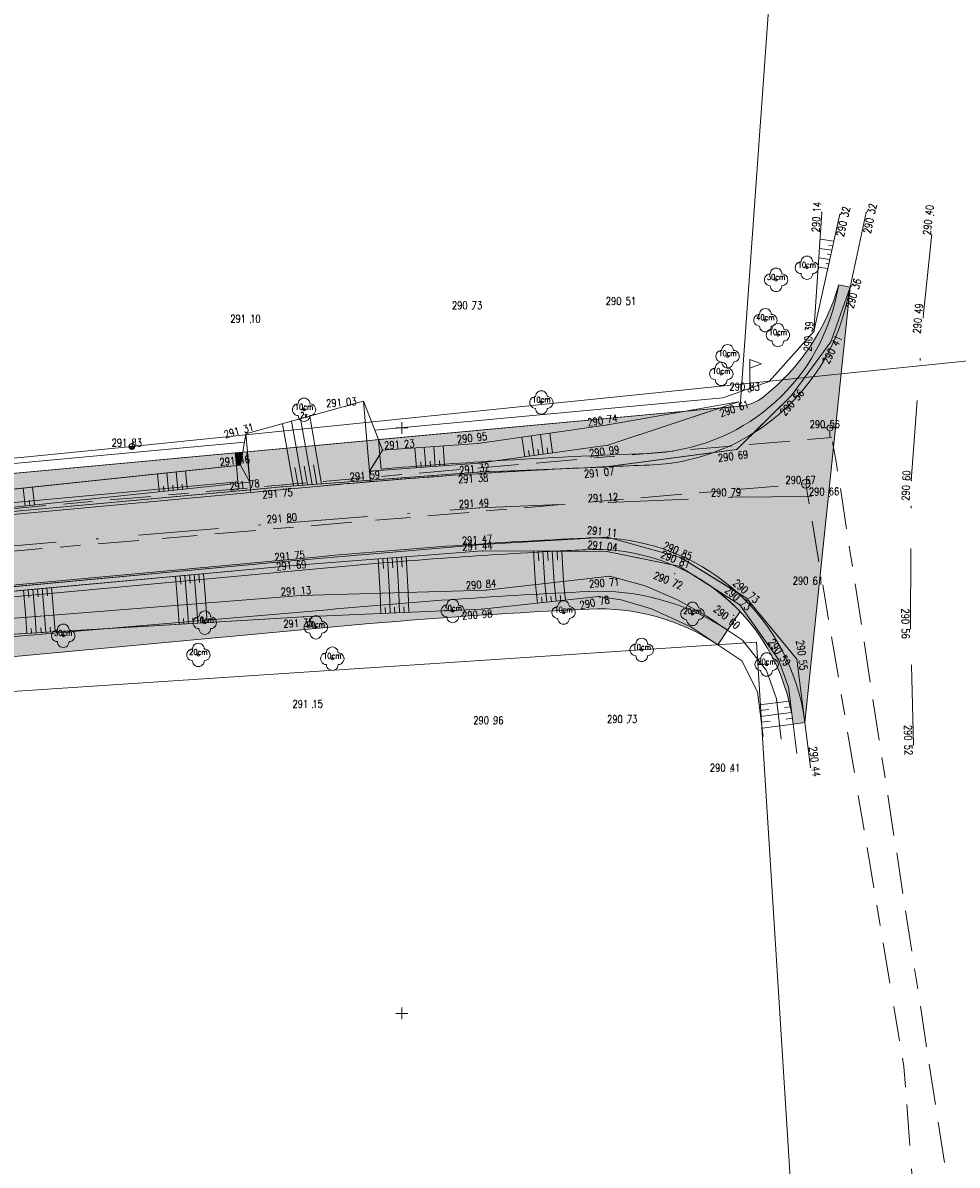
# Model space of a CAD drawing. Header units: metres. Extents: x -457078 to -456448, y -1111280 to -1111132.
# Tile 33 of 35: x -456616 to -456576, y -1111231 to -1111183. Entities that reach past the tile are written whole.
import ezdxf
from ezdxf.enums import TextEntityAlignment as Align

# ---------------------------------------------------------------- set-up
doc = ezdxf.new("R2010")
doc.units = ezdxf.units.M
doc.header["$MEASUREMENT"] = 0
for name, pattern in [('6.1622', [40, 3.5, -3, 7, -3, 3.5, 3.5, -3, 7, -3, 3.5]), ('6.2322', [40, 3.5, -3, 7, -4, 6, -3, 7, -3, 3.5]), ('DGN Style 4', [27.427276, 13.705072, -6.852536, 0.017131, -6.852536])]:
    doc.linetypes.add(name, pattern=pattern)
doc.layers.get('0').update_dxf_attribs({"lineweight": 13})
for name, color, linetype, lineweight in [('GEOD - KULTURA', 3, 'Continuous', 13), ('GEOD - VYSKY', 34, 'Continuous', 0), ('Hranice parcel', 9, 'Continuous', 13), ('IS_CEZ_NN_NADZ', 1, 'Continuous', 0), ('IS_SMVAK_KANAL_SPL_TRASA', 32, '6.2322', 0), ('IS_SMVAK_VODA_TRASA', 5, '6.1622', 0), ('KOMUNIKACE', 7, 'Continuous', 13), ('KOMUNIKACE_OSA', 7, 'DGN Style 4', 13), ('PRIP_ODHUMUSOVANI', 31, 'Continuous', 0), ('PRIP_ODSTR_KOMUNIKACE', 254, 'Continuous', 0), ('SIT', 5, 'Continuous', 13), ('SITE_ELEKTRIKA', 7, 'Continuous', 13), ('SITE_KANALIZACE', 7, 'Continuous', 13), ('SITE_VODOVOD', 7, 'Continuous', 13), ('SKRYTE_BODY', 7, 'Continuous', 0), ('SRAFY', 7, 'Continuous', 0), ('TEREN', 7, 'Continuous', 13), ('TEXTY_KULTURA', 3, 'Continuous', 13), ('VYPNOUT HRANY', 7, 'Continuous', 13), ('VYPNOUT OSU', 7, 'DGN Style 4', 13), ('VYPNOUT SRAFY', 7, 'Continuous', 0)]:
    doc.layers.add(name, color=color, linetype=linetype, lineweight=lineweight)
doc.styles.add('ROMANS', font='romans.shx')

# ---------------------------------------------------------------- blocks, each defined once
blk = doc.blocks.new('SIT')
at = {"color": 0, "linetype": 'ByBlock', "lineweight": -2}
for p, q in [((-1, 0), (1, 0)), ((0, 1), (0, -1))]:
    blk.add_line(p, q, dxfattribs=at)
blk = doc.blocks.new('STROM_LI')
at = {"color": 0, "linetype": 'ByBlock', "lineweight": -2}
blk.add_circle((0, 0), 0.2, dxfattribs=at)
for centre, start, end in [((0.000019, 1.000148), 359.995762, 180.004238), ((-1, 0.000074), 89.998883, 270.001117), ((-1, 0.000074), 359.995762, 0.004238), ((1.000039, 0.000074), 179.995762, 180.004238), ((1.000039, 0.000074), 269.998883, 90.001117), ((0.000019, -1), 179.995762, 0.004238)]:
    blk.add_arc(centre, 1, start, end, dxfattribs=at)
blk = doc.blocks.new('OS_VODA')
at = {"color": 0, "linetype": 'ByBlock', "lineweight": -2}
for p, q in [((0, 0.3), (0, 5.3)), ((0, 5.3), (2, 4.55)), ((2, 4.55), (0, 3.8))]:
    blk.add_line(p, q, dxfattribs=at)
blk.add_circle((0, 0), 0.3, dxfattribs=at)
blk = doc.blocks.new('SAK')
at = {"color": 0, "linetype": 'ByBlock', "lineweight": -2}
blk.add_circle((0, 0), 0.75, dxfattribs=at)
blk = doc.blocks.new('HYDR_P')
at = {"color": 0, "linetype": 'ByBlock', "lineweight": -2}
for p, q in [((-0.5, 0), (-1.5, 0)), ((0.5, 0), (1.5, 0)), ((0, -0.5), (0, -1.5))]:
    blk.add_line(p, q, dxfattribs=at)
blk.add_circle((0, 0), 0.5, dxfattribs=at)
blk.add_point((0, 0), dxfattribs=at)
blk = doc.blocks.new('SLOUPB')
at = {"color": 0, "linetype": 'ByBlock', "lineweight": -2}
blk.add_line((-0.5, 0), (0.5, 0), dxfattribs=at)
blk.add_circle((0, 0), 0.5, dxfattribs=at)
for radius in [0.35, 0.2]:
    blk.add_arc((0, 0), radius, 180, 0, dxfattribs=at)

msp = doc.modelspace()

# ---------------------------------------------------------------- hatches: boundary and pattern name
at = {"layer": 'PRIP_ODHUMUSOVANI', "ltscale": 0.25, "extrusion": (0, 0, -1)}
for points in [[(456593.228, -1111201.75, 0.00203), (456591.188, -1111201.654), (456586.704, -1111201.054, -0.052549), (456585.007, -1111200.23), (456583.366, -1111198.609), (456581.695, -1111196.327), (456580.863, -1111193.989), (456581.352, -1111193.885), (456581.455, -1111194.367, 0.34383), (456589.464, -1111201.086, -0.006497), (456596.004, -1111201.405), (456596.708, -1111201.503), (456601.382, -1111201.849), (456601.35, -1111202.231), (456596.752, -1111201.883)], [(456596.004, -1111201.405, 0.006497), (456589.464, -1111201.086, -0.34383), (456581.455, -1111194.367), (456581.352, -1111193.885, 0.157558), (456584.562, -1111198.671, 0.144776), (456585.56, -1111199.07), (456586.404, -1111199.148), (456591.206, -1111200.74)], [(456600.888, -1111201.755, 0.004857), (456596.004, -1111201.405), (456591.206, -1111200.74), (456586.404, -1111199.148), (456587.899, -1111199.287), (456591.208, -1111199.862), (456596.758, -1111200.659), (456600.82, -1111200.955), (456600.939, -1111201.144)], [(456585.007, -1111200.23, 0.052549), (456586.704, -1111201.054), (456585.707, -1111200.921)], [(456688.391, -1111210.604, 0.019423), (456668.989, -1111208.044), (456606.995, -1111202.305), (456607.059, -1111201.605), (456618.253, -1111202.788), (456630.412, -1111203.884), (456640.581, -1111204.97), (456649.761, -1111205.675), (456659.931, -1111206.742), (456673.058, -1111207.444), (456682.714, -1111209.046), (456687.82, -1111209.985), (456691.648, -1111209.979), (456691.627, -1111209.613), (456692.205, -1111209.832), (456692.25, -1111210.319)], [(456673.081, -1111208.905), (456659.814, -1111207.619), (456649.769, -1111206.669), (456640.478, -1111205.839), (456630.297, -1111204.846), (456618.194, -1111203.715), (456606.462, -1111202.639), (456606.492, -1111202.31), (456618.179, -1111203.552), (456630.31, -1111204.635), (456640.479, -1111205.6), (456649.756, -1111206.461), (456659.843, -1111207.441)], [(456591.691, -1111204.691, 0.018414), (456591.029, -1111204.718), (456591.223, -1111204.664)], [(456680.132, -1111213.365, 0.011685), (456668.62, -1111212.027), (456603.324, -1111205.982, 0.010032), (456593.399, -1111205.263), (456596.553, -1111205.252), (456604.477, -1111205.853), (456617.788, -1111207.078), (456630.042, -1111208.058), (456640.125, -1111209.045), (456659.594, -1111210.781), (456672.673, -1111212.255), (456680.632, -1111213.401), (456680.516, -1111214.218), (456680.023, -1111214.13)], [(456588.456, -1111205.847, 0.027641), (456587.611, -1111206.256), (456588.159, -1111205.908)], [(456603.159, -1111207.762, 0.011313), (456592.046, -1111206.986, 0.160195), (456586.099, -1111208.636), (456586.989, -1111208.042), (456588.236, -1111207.341), (456589.612, -1111206.74), (456590.492, -1111206.502), (456591.127, -1111206.333), (456596.389, -1111206.926), (456604.29, -1111207.159), (456617.605, -1111208.21), (456630.11, -1111209.313), (456640.096, -1111210.345), (456649.331, -1111210.772), (456659.162, -1111212.014), (456649.455, -1111211.598), (456640.016, -1111210.913), (456630.208, -1111209.866), (456617.493, -1111208.868), (456612.528, -1111208.566)], [(456586.759, -1111206.796, 0.208551), (456583.295, -1111212.642), (456583.491, -1111211.065), (456583.931, -1111209.893), (456585.572, -1111207.549)], [(456585.679, -1111207.029, 0.179302), (456582.799, -1111212.58), (456583.135, -1111209.878), (456585.277, -1111207.276)], [(456673.666, -1111214.228, 0.005306), (456668.466, -1111213.691), (456641.26, -1111211.167), (456621.345, -1111209.323), (456612.528, -1111208.566), (456617.493, -1111208.868), (456630.208, -1111209.866), (456640.016, -1111210.913), (456649.455, -1111211.598), (456659.162, -1111212.014), (456672.663, -1111212.821), (456674.939, -1111213.226)]]:
    msp.add_hatch(color=256, dxfattribs=at).paths.add_polyline_path(points)
at = {"layer": 'PRIP_ODHUMUSOVANI', "ltscale": 0.25}
for points in [[(-456600.82, -1111200.955), (-456600.992, -1111200.512), (-456600.993, -1111200.5), (-456587.899, -1111199.287), (-456591.208, -1111199.862), (-456596.758, -1111200.659)], [(-456606.462, -1111202.639), (-456606.492, -1111202.31), (-456606.593, -1111201.019), (-456601.491, -1111200.546), (-456601.382, -1111201.849), (-456601.35, -1111202.231), (-456605.105, -1111202.515)], [(-456601.382, -1111201.849), (-456601.491, -1111200.546), (-456600.996, -1111200.501), (-456600.992, -1111200.512), (-456600.939, -1111201.144)], [(-456600.939, -1111201.144), (-456600.992, -1111200.512), (-456600.82, -1111200.955)], [(-456687.82, -1111209.985), (-456691.648, -1111209.979), (-456691.627, -1111209.613), (-456689.14, -1111208.67), (-456607.109, -1111201.067), (-456607.059, -1111201.605), (-456618.253, -1111202.788), (-456630.412, -1111203.884), (-456640.581, -1111204.97), (-456649.761, -1111205.675), (-456659.931, -1111206.742), (-456673.058, -1111207.444), (-456682.714, -1111209.046)], [(-456607.059, -1111201.605), (-456607.109, -1111201.067), (-456606.793, -1111201.038), (-456606.892, -1111201.587)], [(-456606.492, -1111202.31), (-456606.892, -1111201.587), (-456606.793, -1111201.038), (-456606.611, -1111201.021)], [(-456606.492, -1111202.31), (-456606.611, -1111201.021), (-456606.593, -1111201.019)], [(-456596.004, -1111201.405, 0.004857), (-456600.888, -1111201.755), (-456600.939, -1111201.144), (-456601.382, -1111201.849), (-456596.708, -1111201.503)], [(-456668.989, -1111208.044, 0.019423), (-456688.391, -1111210.604), (-456687.741, -1111210.652), (-456682.545, -1111209.826), (-456673.081, -1111208.905), (-456659.843, -1111207.441), (-456649.756, -1111206.461), (-456640.479, -1111205.6), (-456630.31, -1111204.635), (-456618.179, -1111203.552), (-456606.492, -1111202.31), (-456606.892, -1111201.587), (-456607.059, -1111201.605), (-456606.995, -1111202.305)], [(-456591.188, -1111201.654, 0.00203), (-456593.228, -1111201.75), (-456591.379, -1111201.68)], [(-456582.799, -1111212.58, 0.179302), (-456585.679, -1111207.029), (-456588.111, -1111205.533), (-456591.029, -1111204.718, 0.018414), (-456591.691, -1111204.691), (-456596.554, -1111204.971), (-456604.553, -1111205.656), (-456617.789, -1111206.889), (-456630.065, -1111207.968), (-456640.119, -1111208.949), (-456648.825, -1111209.692), (-456649.81, -1111209.784), (-456659.594, -1111210.781), (-456640.125, -1111209.045), (-456630.042, -1111208.058), (-456617.788, -1111207.078), (-456604.477, -1111205.853), (-456596.553, -1111205.252), (-456593.399, -1111205.263, -0.00128), (-456592.13, -1111205.2, -0.111068), (-456588.456, -1111205.847), (-456588.159, -1111205.908), (-456587.611, -1111206.256, -0.029688), (-456586.759, -1111206.796), (-456585.572, -1111207.549), (-456583.931, -1111209.893), (-456583.491, -1111211.065), (-456583.295, -1111212.642), (-456583.295, -1111212.642)], [(-456588.456, -1111205.847, 0.111068), (-456592.13, -1111205.2, 0.00128), (-456593.399, -1111205.263), (-456591.245, -1111205.271)], [(-456585.567, -1111207.838, 0.046677), (-456586.759, -1111206.796), (-456587.611, -1111206.256, 0.027641), (-456588.456, -1111205.847), (-456591.245, -1111205.271), (-456593.399, -1111205.263, 0.010032), (-456603.324, -1111205.982), (-456668.62, -1111212.027, 0.007001), (-456675.526, -1111212.764), (-456674.939, -1111213.226), (-456672.663, -1111212.821), (-456659.162, -1111212.014), (-456649.331, -1111210.772), (-456640.096, -1111210.345), (-456630.11, -1111209.313), (-456617.605, -1111208.21), (-456604.29, -1111207.159), (-456596.389, -1111206.926), (-456591.127, -1111206.333), (-456590.492, -1111206.502), (-456589.612, -1111206.74), (-456588.236, -1111207.341), (-456586.989, -1111208.042), (-456586.099, -1111208.636)], [(-456586.759, -1111206.796, 0.029688), (-456587.611, -1111206.256)], [(-456586.099, -1111208.636, 0.160195), (-456592.046, -1111206.986, 0.011313), (-456603.159, -1111207.762), (-456612.528, -1111208.566), (-456604.207, -1111208.06), (-456596.579, -1111207.738), (-456591.6, -1111207.195), (-456590.642, -1111207.338), (-456589.338, -1111207.721), (-456587.667, -1111208.491), (-456586.515, -1111209.26)], [(-456668.466, -1111213.691, 0.005306), (-456673.666, -1111214.228), (-456675.238, -1111215.14, -0.007001), (-456668.399, -1111214.41), (-456641.184, -1111211.99), (-456621.264, -1111210.207), (-456601.381, -1111208.356, -0.009566), (-456592.011, -1111207.735, -0.160195), (-456586.515, -1111209.26), (-456587.667, -1111208.491), (-456589.338, -1111207.721), (-456590.642, -1111207.338), (-456591.6, -1111207.195), (-456596.579, -1111207.738), (-456604.207, -1111208.06), (-456612.528, -1111208.566), (-456621.345, -1111209.323), (-456641.26, -1111211.167)]]:
    msp.add_hatch(color=256, dxfattribs=at).paths.add_polyline_path(points)
at = {"layer": 'PRIP_ODSTR_KOMUNIKACE', "ltscale": 0.25, "extrusion": (0, 0, -1)}
for points in [[(456580.966, -1111194.471, 0.203509), (456585.007, -1111200.23), (456585.707, -1111200.921), (456586.704, -1111201.054, 0.078058), (456589.446, -1111201.586, -0.001733), (456591.188, -1111201.654), (456591.379, -1111201.68), (456593.228, -1111201.75, -0.010384), (456603.646, -1111202.497), (456606.451, -1111202.756), (456668.942, -1111208.542, -0.017164), (456686.067, -1111210.723), (456690.949, -1111211.671), (456697.149, -1111212.824), (456699.065, -1111213.124), (456699.932, -1111213.292), (456699.407, -1111216.246), (456696.471, -1111215.677), (456695.095, -1111215.41), (456690.322, -1111214.422), (456687.051, -1111213.926, 0.018659), (456668.666, -1111211.529), (456649.81, -1111209.784), (456649.382, -1111209.74), (456648.825, -1111209.692), (456603.37, -1111205.484, 0.011313), (456592.154, -1111204.701, 0.012858), (456591.691, -1111204.691), (456591.223, -1111204.664), (456591.029, -1111204.718, 0.166356), (456585.679, -1111207.029), (456585.277, -1111207.276), (456583.135, -1111209.878), (456582.799, -1111212.58), (456580.863, -1111193.989)], [(456591.188, -1111201.654, 0.001733), (456589.446, -1111201.586, -0.078058), (456586.704, -1111201.054)], [(456601.345, -1111202.294, 0.008087), (456593.228, -1111201.75), (456596.752, -1111201.883), (456601.35, -1111202.231)], [(456603.646, -1111202.497, 0.002297), (456601.345, -1111202.294), (456601.35, -1111202.231), (456605.105, -1111202.515), (456606.462, -1111202.639), (456606.451, -1111202.756)], [(456686.067, -1111210.723, 0.017164), (456668.942, -1111208.542), (456606.451, -1111202.756), (456606.462, -1111202.639), (456618.194, -1111203.715), (456630.297, -1111204.846), (456640.478, -1111205.839), (456649.769, -1111206.669), (456659.814, -1111207.619), (456673.081, -1111208.905), (456682.413, -1111210.013)]]:
    msp.add_hatch(color=256, dxfattribs=at).paths.add_polyline_path(points)
at = {"layer": 'PRIP_ODSTR_KOMUNIKACE', "ltscale": 0.25}
for points in [[(-456585.007, -1111200.23, 0.203509), (-456580.966, -1111194.471), (-456580.863, -1111193.989), (-456581.695, -1111196.327), (-456583.366, -1111198.609)], [(-456591.691, -1111204.691, 0.012858), (-456592.154, -1111204.701, 0.011313), (-456603.37, -1111205.484), (-456648.825, -1111209.692), (-456640.119, -1111208.949), (-456630.065, -1111207.968), (-456617.789, -1111206.889), (-456604.553, -1111205.656), (-456596.554, -1111204.971)], [(-456585.679, -1111207.029, 0.166356), (-456591.029, -1111204.718), (-456588.111, -1111205.533)]]:
    msp.add_hatch(color=256, dxfattribs=at).paths.add_polyline_path(points)

# ---------------------------------------------------------------- linework, layer by layer
at = {"layer": 'Hranice parcel', "ltscale": 0.25, "flags": 128}
for points in [[(-456580.954, -1111134.246), (-456581.09, -1111136.57), (-456585.56, -1111199.07), (-456689.14, -1111208.67), (-456715.33, -1111208.15)], [(-456580.558, -1111277.746), (-456584.86, -1111209.15), (-456690.03, -1111216.12)]]:
    msp.add_lwpolyline(points, dxfattribs=at)
at = {"layer": 'IS_CEZ_NN_NADZ', "ltscale": 0.25}
for points in [[(-456611.52, -1111200.793), (-456573.609, -1111196.902)], [(-456652.666, -1111204.86), (-456611.52, -1111200.793)]]:
    msp.add_lwpolyline(points, dxfattribs=at)
at = {"layer": 'IS_SMVAK_KANAL_SPL_TRASA', "ltscale": 0.25}
for p, q in [((-456632.767, -1111206.63), (-456582.761, -1111202.385)), ((-456582.761, -1111202.385), (-456578.57, -1111227.27)), ((-456578.57, -1111227.27), (-456576.301, -1111257.972))]:
    msp.add_line(p, q, dxfattribs=at)
at = {"layer": 'IS_SMVAK_VODA_TRASA', "ltscale": 0.25}
for points in [[(-456581.652, -1111200.39), (-456581.82, -1111200.42), (-456613.57, -1111203.17), (-456643.84, -1111205.94), (-456680.35, -1111208.96), (-456707.6, -1111211.36), (-456740.94, -1111208.56), (-456761.83, -1111208.9), (-456763.052, -1111208.842)], [(-456574.782, -1111257.972), (-456576.59, -1111232.97), (-456581.46, -1111201.45), (-456581.652, -1111200.39)]]:
    msp.add_lwpolyline(points, dxfattribs=at)
at = {"layer": 'KOMUNIKACE', "ltscale": 0.25}
for p, q in [((-456580.863, -1111193.989), (-456580.182, -1111190.8)), ((-456582.799, -1111212.58), (-456582.562, -1111214.485))]:
    msp.add_line(p, q, dxfattribs=at)
msp.add_point((-456582.413, -1111206.682), dxfattribs=at)
at = {"layer": 'KOMUNIKACE_OSA', "ltscale": 0.25}
for p, q in [((-456577.738, -1111195.121), (-456577.296, -1111190.925)), ((-456578.261, -1111202.253), (-456577.738, -1111195.121)), ((-456578.29, -1111208.572), (-456578.261, -1111202.253)), ((-456578.169, -1111213.539), (-456578.29, -1111208.572))]:
    msp.add_line(p, q, dxfattribs=at)
at = {"layer": 'PRIP_ODHUMUSOVANI', "ltscale": 0.25, "flags": 128}
for points in [[(-456593.228, -1111201.75, -0.00203), (-456591.188, -1111201.654), (-456586.704, -1111201.054, 0.052549), (-456585.007, -1111200.23), (-456583.366, -1111198.609), (-456581.695, -1111196.327), (-456580.863, -1111193.989), (-456581.352, -1111193.885), (-456581.455, -1111194.367, -0.34383), (-456589.464, -1111201.086, 0.006497), (-456596.004, -1111201.405), (-456596.708, -1111201.503), (-456601.382, -1111201.849), (-456601.35, -1111202.231), (-456596.752, -1111201.883)], [(-456596.004, -1111201.405, -0.006497), (-456589.464, -1111201.086, 0.34383), (-456581.455, -1111194.367), (-456581.352, -1111193.885, -0.157558), (-456584.562, -1111198.671, -0.144776), (-456585.56, -1111199.07), (-456586.404, -1111199.148), (-456591.206, -1111200.74)], [(-456600.888, -1111201.755, -0.004857), (-456596.004, -1111201.405), (-456591.206, -1111200.74), (-456586.404, -1111199.148), (-456587.899, -1111199.287), (-456591.208, -1111199.862), (-456596.758, -1111200.659), (-456600.82, -1111200.955), (-456600.939, -1111201.144)], [(-456585.007, -1111200.23, -0.052549), (-456586.704, -1111201.054), (-456585.707, -1111200.921)], [(-456596.004, -1111201.405, 0.004857), (-456600.888, -1111201.755), (-456600.939, -1111201.144), (-456601.382, -1111201.849), (-456596.708, -1111201.503)], [(-456688.391, -1111210.604, -0.019423), (-456668.989, -1111208.044), (-456606.995, -1111202.305), (-456607.059, -1111201.605), (-456618.253, -1111202.788), (-456630.412, -1111203.884), (-456640.581, -1111204.97), (-456649.761, -1111205.675), (-456659.931, -1111206.742), (-456673.058, -1111207.444), (-456682.714, -1111209.046), (-456687.82, -1111209.985), (-456691.648, -1111209.979), (-456691.627, -1111209.613), (-456692.205, -1111209.832), (-456692.25, -1111210.319)], [(-456668.989, -1111208.044, 0.019423), (-456688.391, -1111210.604), (-456687.741, -1111210.652), (-456682.545, -1111209.826), (-456673.081, -1111208.905), (-456659.843, -1111207.441), (-456649.756, -1111206.461), (-456640.479, -1111205.6), (-456630.31, -1111204.635), (-456618.179, -1111203.552), (-456606.492, -1111202.31), (-456606.892, -1111201.587), (-456607.059, -1111201.605), (-456606.995, -1111202.305)], [(-456591.188, -1111201.654, 0.00203), (-456593.228, -1111201.75), (-456591.379, -1111201.68)], [(-456591.691, -1111204.691, -0.018414), (-456591.029, -1111204.718), (-456591.223, -1111204.664)], [(-456588.456, -1111205.847, 0.111068), (-456592.13, -1111205.2, 0.00128), (-456593.399, -1111205.263), (-456591.245, -1111205.271)], [(-456680.132, -1111213.365, -0.011685), (-456668.62, -1111212.027), (-456603.324, -1111205.982, -0.010032), (-456593.399, -1111205.263), (-456596.553, -1111205.252), (-456604.477, -1111205.853), (-456617.788, -1111207.078), (-456630.042, -1111208.058), (-456640.125, -1111209.045), (-456659.594, -1111210.781), (-456672.673, -1111212.255), (-456680.632, -1111213.401), (-456680.516, -1111214.218), (-456680.023, -1111214.13)], [(-456585.567, -1111207.838, 0.046677), (-456586.759, -1111206.796), (-456587.611, -1111206.256, 0.027641), (-456588.456, -1111205.847), (-456591.245, -1111205.271), (-456593.399, -1111205.263, 0.010032), (-456603.324, -1111205.982), (-456668.62, -1111212.027, 0.007001), (-456675.526, -1111212.764), (-456674.939, -1111213.226), (-456672.663, -1111212.821), (-456659.162, -1111212.014), (-456649.331, -1111210.772), (-456640.096, -1111210.345), (-456630.11, -1111209.313), (-456617.605, -1111208.21), (-456604.29, -1111207.159), (-456596.389, -1111206.926), (-456591.127, -1111206.333), (-456590.492, -1111206.502), (-456589.612, -1111206.74), (-456588.236, -1111207.341), (-456586.989, -1111208.042), (-456586.099, -1111208.636)], [(-456588.456, -1111205.847, -0.027641), (-456587.611, -1111206.256), (-456588.159, -1111205.908)], [(-456603.159, -1111207.762, -0.011313), (-456592.046, -1111206.986, -0.160195), (-456586.099, -1111208.636), (-456586.989, -1111208.042), (-456588.236, -1111207.341), (-456589.612, -1111206.74), (-456590.492, -1111206.502), (-456591.127, -1111206.333), (-456596.389, -1111206.926), (-456604.29, -1111207.159), (-456617.605, -1111208.21), (-456630.11, -1111209.313), (-456640.096, -1111210.345), (-456649.331, -1111210.772), (-456659.162, -1111212.014), (-456649.455, -1111211.598), (-456640.016, -1111210.913), (-456630.208, -1111209.866), (-456617.493, -1111208.868), (-456612.528, -1111208.566)], [(-456586.759, -1111206.796, 0.029688), (-456587.611, -1111206.256)], [(-456586.099, -1111208.636, 0.160195), (-456592.046, -1111206.986, 0.011313), (-456603.159, -1111207.762), (-456612.528, -1111208.566), (-456604.207, -1111208.06), (-456596.579, -1111207.738), (-456591.6, -1111207.195), (-456590.642, -1111207.338), (-456589.338, -1111207.721), (-456587.667, -1111208.491), (-456586.515, -1111209.26)], [(-456586.759, -1111206.796, -0.208551), (-456583.295, -1111212.642), (-456583.491, -1111211.065), (-456583.931, -1111209.893), (-456585.572, -1111207.549)], [(-456585.679, -1111207.029, -0.179302), (-456582.799, -1111212.58), (-456583.135, -1111209.878), (-456585.277, -1111207.276)], [(-456668.466, -1111213.691, 0.005306), (-456673.666, -1111214.228), (-456675.238, -1111215.14, -0.007001), (-456668.399, -1111214.41), (-456641.184, -1111211.99), (-456621.264, -1111210.207), (-456601.381, -1111208.356, -0.009566), (-456592.011, -1111207.735, -0.160195), (-456586.515, -1111209.26), (-456587.667, -1111208.491), (-456589.338, -1111207.721), (-456590.642, -1111207.338), (-456591.6, -1111207.195), (-456596.579, -1111207.738), (-456604.207, -1111208.06), (-456612.528, -1111208.566), (-456621.345, -1111209.323), (-456641.26, -1111211.167)], [(-456673.666, -1111214.228, -0.005306), (-456668.466, -1111213.691), (-456641.26, -1111211.167), (-456621.345, -1111209.323), (-456612.528, -1111208.566), (-456617.493, -1111208.868), (-456630.208, -1111209.866), (-456640.016, -1111210.913), (-456649.455, -1111211.598), (-456659.162, -1111212.014), (-456672.663, -1111212.821), (-456674.939, -1111213.226)]]:
    msp.add_lwpolyline(points, format="xyb", close=True, dxfattribs=at)
for points in [[(-456600.82, -1111200.955), (-456596.758, -1111200.659), (-456591.208, -1111199.862), (-456587.899, -1111199.287), (-456600.993, -1111200.5), (-456600.992, -1111200.512)], [(-456606.492, -1111202.31), (-456606.462, -1111202.639), (-456605.105, -1111202.515), (-456601.35, -1111202.231), (-456601.382, -1111201.849), (-456601.491, -1111200.546), (-456606.593, -1111201.019)], [(-456600.996, -1111200.501), (-456601.491, -1111200.546), (-456601.382, -1111201.849), (-456600.939, -1111201.144), (-456600.992, -1111200.512)], [(-456600.82, -1111200.955), (-456600.992, -1111200.512), (-456600.939, -1111201.144)], [(-456630.412, -1111203.884), (-456618.253, -1111202.788), (-456607.059, -1111201.605), (-456607.109, -1111201.067), (-456689.14, -1111208.67), (-456691.627, -1111209.613), (-456691.648, -1111209.979), (-456687.82, -1111209.985), (-456682.714, -1111209.046), (-456673.058, -1111207.444), (-456659.931, -1111206.742), (-456649.761, -1111205.675), (-456640.581, -1111204.97)], [(-456606.892, -1111201.587), (-456606.793, -1111201.038), (-456607.109, -1111201.067), (-456607.059, -1111201.605)], [(-456606.892, -1111201.587), (-456606.492, -1111202.31), (-456606.611, -1111201.021), (-456606.793, -1111201.038)], [(-456606.611, -1111201.021), (-456606.492, -1111202.31), (-456606.593, -1111201.019)], [(-456606.492, -1111202.31), (-456618.179, -1111203.552), (-456630.31, -1111204.635), (-456640.479, -1111205.6), (-456649.756, -1111206.461), (-456659.843, -1111207.441), (-456673.081, -1111208.905), (-456659.814, -1111207.619), (-456649.769, -1111206.669), (-456640.478, -1111205.839), (-456630.297, -1111204.846), (-456618.194, -1111203.715), (-456606.462, -1111202.639)]]:
    msp.add_lwpolyline(points, close=True, dxfattribs=at)
msp.add_lwpolyline([(-456617.788, -1111207.078), (-456604.477, -1111205.853), (-456596.553, -1111205.252), (-456593.399, -1111205.263, -0.00128), (-456592.13, -1111205.2, -0.111068), (-456588.456, -1111205.847), (-456588.159, -1111205.908), (-456587.611, -1111206.256, -0.029688), (-456586.759, -1111206.796), (-456585.572, -1111207.549), (-456583.931, -1111209.893), (-456583.491, -1111211.065), (-456583.295, -1111212.642), (-456583.295, -1111212.642), (-456582.799, -1111212.58, 0.179302), (-456585.679, -1111207.029), (-456588.111, -1111205.533), (-456591.029, -1111204.718, 0.018414), (-456591.691, -1111204.691), (-456596.554, -1111204.971), (-456604.553, -1111205.656), (-456617.789, -1111206.889)], format="xyb", dxfattribs=at)
at = {"layer": 'PRIP_ODSTR_KOMUNIKACE', "ltscale": 0.25, "flags": 128}
msp.add_lwpolyline([(-456648.825, -1111209.692), (-456603.37, -1111205.484, -0.011313), (-456592.154, -1111204.701, -0.012858), (-456591.691, -1111204.691), (-456591.223, -1111204.664), (-456591.029, -1111204.718, -0.166356), (-456585.679, -1111207.029), (-456585.277, -1111207.276), (-456583.135, -1111209.878), (-456582.799, -1111212.58), (-456580.863, -1111193.989), (-456580.966, -1111194.471, -0.203509), (-456585.007, -1111200.23), (-456585.707, -1111200.921), (-456586.704, -1111201.054, -0.078058), (-456589.446, -1111201.586, 0.001733), (-456591.188, -1111201.654), (-456591.379, -1111201.68), (-456593.228, -1111201.75, 0.010384), (-456603.646, -1111202.497), (-456606.451, -1111202.756), (-456668.942, -1111208.542, 0.017164)], format="xyb", dxfattribs=at)
for points in [[(-456585.007, -1111200.23, 0.203509), (-456580.966, -1111194.471), (-456580.863, -1111193.989), (-456581.695, -1111196.327), (-456583.366, -1111198.609)], [(-456591.188, -1111201.654, -0.001733), (-456589.446, -1111201.586, 0.078058), (-456586.704, -1111201.054)], [(-456601.345, -1111202.294, -0.008087), (-456593.228, -1111201.75), (-456596.752, -1111201.883), (-456601.35, -1111202.231)], [(-456603.646, -1111202.497, -0.002297), (-456601.345, -1111202.294), (-456601.35, -1111202.231), (-456605.105, -1111202.515), (-456606.462, -1111202.639), (-456606.451, -1111202.756)], [(-456686.067, -1111210.723, -0.017164), (-456668.942, -1111208.542), (-456606.451, -1111202.756), (-456606.462, -1111202.639), (-456618.194, -1111203.715), (-456630.297, -1111204.846), (-456640.478, -1111205.839), (-456649.769, -1111206.669), (-456659.814, -1111207.619), (-456673.081, -1111208.905), (-456682.413, -1111210.013)], [(-456591.691, -1111204.691, 0.012858), (-456592.154, -1111204.701, 0.011313), (-456603.37, -1111205.484), (-456648.825, -1111209.692), (-456640.119, -1111208.949), (-456630.065, -1111207.968), (-456617.789, -1111206.889), (-456604.553, -1111205.656), (-456596.554, -1111204.971)], [(-456585.679, -1111207.029, 0.166356), (-456591.029, -1111204.718), (-456588.111, -1111205.533)]]:
    msp.add_lwpolyline(points, format="xyb", close=True, dxfattribs=at)
at = {"layer": 'SKRYTE_BODY', "ltscale": 0.25}
for p in [(-456582.075, -1111190.802), (-456581.304, -1111190.874), (-456580.182, -1111190.8), (-456577.296, -1111190.925), (-456580.863, -1111193.989), (-456577.738, -1111195.121), (-456582.414, -1111195.88), (-456582.414, -1111195.88), (-456581.695, -1111196.327), (-456583.366, -1111198.609), (-456604.173, -1111199.223), (-456602.401, -1111199.077), (-456602.401, -1111199.077), (-456594.044, -1111198.914), (-456585.634, -1111198.893), (-456585.634, -1111198.893), (-456606.653, -1111200.256), (-456606.653, -1111200.256), (-456591.208, -1111199.862), (-456591.208, -1111199.862), (-456611.52, -1111200.793), (-456596.758, -1111200.659), (-456596.758, -1111200.659), (-456591.206, -1111200.74), (-456600.82, -1111200.955), (-456600.82, -1111200.955), (-456585.707, -1111200.921), (-456606.892, -1111201.587), (-456606.892, -1111201.587), (-456596.708, -1111201.503), (-456596.708, -1111201.503), (-456591.379, -1111201.68), (-456601.382, -1111201.849), (-456601.382, -1111201.849), (-456601.382, -1111201.849), (-456596.752, -1111201.883), (-456578.261, -1111202.253), (-456606.492, -1111202.31), (-456606.492, -1111202.31), (-456606.492, -1111202.31), (-456605.105, -1111202.515), (-456591.188, -1111203.178), (-456585.936, -1111202.961), (-456581.759, -1111202.928), (-456596.687, -1111203.417), (-456604.885, -1111204.047), (-456591.223, -1111204.664), (-456596.554, -1111204.971), (-456604.553, -1111205.656), (-456596.553, -1111205.252), (-456591.245, -1111205.271), (-456588.111, -1111205.533), (-456604.477, -1111205.853), (-456588.159, -1111205.908), (-456591.127, -1111206.333), (-456588.35, -1111206.227), (-456588.35, -1111206.227), (-456588.35, -1111206.227), (-456596.389, -1111206.926), (-456604.29, -1111207.159), (-456591.6, -1111207.195), (-456591.6, -1111207.195), (-456585.572, -1111207.549), (-456585.277, -1111207.276), (-456604.207, -1111208.06), (-456597.828, -1111207.816), (-456596.579, -1111207.738), (-456593.099, -1111207.881), (-456587.595, -1111207.938), (-456585.833, -1111208.008), (-456585.833, -1111208.008), (-456608.412, -1111208.316), (-456603.67, -1111208.512), (-456578.29, -1111208.572), (-456614.451, -1111208.873), (-456583.931, -1111209.893), (-456583.931, -1111209.893), (-456583.135, -1111209.878), (-456584.431, -1111210.101), (-456578.169, -1111213.539), (-456582.562, -1111214.485)]:
    msp.add_point(p, dxfattribs=at)
at = {"layer": 'SRAFY', "ltscale": 0.25}
for p, q in [((-456581.558, -1111192.022), (-456582.151, -1111191.937)), ((-456581.645, -1111192.413), (-456582.177, -1111192.337)), ((-456581.602, -1111192.218), (-456581.771, -1111192.193)), ((-456581.732, -1111192.805), (-456582.204, -1111192.737)), ((-456581.776, -1111193.001), (-456581.91, -1111192.981)), ((-456581.689, -1111192.609), (-456581.841, -1111192.587)), ((-456581.819, -1111193.197), (-456582.231, -1111193.138)), ((-456604.912, -1111200.864), (-456605.094, -1111199.824)), ((-456604.512, -1111200.827), (-456604.707, -1111199.716)), ((-456604.113, -1111200.79), (-456604.319, -1111199.609)), ((-456603.713, -1111200.752), (-456603.932, -1111199.501)), ((-456584.75, -1111211.82), (-456583.476, -1111211.662)), ((-456584.719, -1111212.068), (-456584.339, -1111212.021)), ((-456583.673, -1111211.938), (-456583.42, -1111211.907)), ((-456584.688, -1111212.316), (-456583.371, -1111212.152)), ((-456584.657, -1111212.564), (-456584.281, -1111212.518)), ((-456583.615, -1111212.435), (-456583.329, -1111212.399)), ((-456584.626, -1111212.812), (-456583.294, -1111212.647))]:
    msp.add_line(p, q, dxfattribs=at)
at = {"layer": 'TEREN', "ltscale": 0.25}
for p, q in [((-456582.414, -1111195.88), (-456582.075, -1111190.802)), ((-456582.414, -1111195.88), (-456581.304, -1111190.874)), ((-456606.653, -1111200.256), (-456601.631, -1111198.863)), ((-456601.491, -1111200.546), (-456601.631, -1111198.863)), ((-456601.631, -1111198.863), (-456600.996, -1111200.501)), ((-456606.793, -1111201.038), (-456606.653, -1111200.256)), ((-456606.653, -1111200.256), (-456606.593, -1111201.019)), ((-456601.491, -1111200.546), (-456601.382, -1111201.849)), ((-456586.099, -1111208.636), (-456585.463, -1111209.06)), ((-456586.515, -1111209.26), (-456585.496, -1111209.94)), ((-456583.294, -1111212.647), (-456583.138, -1111213.904))]:
    msp.add_line(p, q, dxfattribs=at)
at = {"layer": 'TEREN', "ltscale": 0.25, "flags": 128}
for points in [[(-456586.299, -1111198.716), (-456584.322, -1111198.019), (-456582.414, -1111195.88)], [(-456601.155, -1111200.091), (-456586.299, -1111198.716)], [(-456681.915, -1111207.896), (-456661.854, -1111205.681), (-456641.936, -1111203.867), (-456606.716, -1111200.606)], [(-456585.463, -1111209.06), (-456584.431, -1111210.351), (-456584.004, -1111211.569), (-456583.814, -1111213.283)], [(-456585.496, -1111209.94), (-456584.818, -1111211.265), (-456584.582, -1111213.168)]]:
    msp.add_lwpolyline(points, dxfattribs=at)
at = {"layer": 'TEREN', "ltscale": 0.25}
for p in [(-456596.995, -1111194.93), (-456590.393, -1111194.746), (-456606.456, -1111195.5), (-456603.8, -1111211.946), (-456596.087, -1111212.644), (-456590.375, -1111212.595), (-456585.951, -1111214.672)]:
    msp.add_point(p, dxfattribs=at)
at = {"layer": 'VYPNOUT HRANY', "ltscale": 0.25}
for p, q in [((-456581.695, -1111196.327), (-456580.863, -1111193.989)), ((-456583.366, -1111198.609), (-456581.695, -1111196.327)), ((-456585.707, -1111200.921), (-456583.366, -1111198.609)), ((-456591.208, -1111199.862), (-456585.634, -1111198.893)), ((-456591.206, -1111200.74), (-456585.634, -1111198.893)), ((-456596.758, -1111200.659), (-456591.208, -1111199.862)), ((-456600.996, -1111200.501), (-456600.82, -1111200.955)), ((-456600.82, -1111200.955), (-456596.758, -1111200.659)), ((-456596.708, -1111201.503), (-456591.206, -1111200.74)), ((-456606.892, -1111201.587), (-456606.793, -1111201.038)), ((-456606.593, -1111201.019), (-456606.492, -1111202.31)), ((-456600.82, -1111200.955), (-456601.382, -1111201.849)), ((-456591.379, -1111201.68), (-456585.707, -1111200.921)), ((-456618.253, -1111202.788), (-456606.892, -1111201.587)), ((-456606.892, -1111201.587), (-456606.492, -1111202.31)), ((-456601.382, -1111201.849), (-456596.708, -1111201.503)), ((-456596.752, -1111201.883), (-456591.379, -1111201.68)), ((-456605.105, -1111202.515), (-456596.752, -1111201.883)), ((-456618.194, -1111203.715), (-456605.105, -1111202.515)), ((-456618.179, -1111203.552), (-456606.492, -1111202.31)), ((-456596.554, -1111204.971), (-456591.223, -1111204.664)), ((-456591.223, -1111204.664), (-456588.111, -1111205.533)), ((-456604.553, -1111205.656), (-456596.554, -1111204.971)), ((-456617.789, -1111206.889), (-456604.553, -1111205.656)), ((-456604.477, -1111205.853), (-456596.553, -1111205.252)), ((-456596.553, -1111205.252), (-456591.245, -1111205.271)), ((-456591.245, -1111205.271), (-456588.159, -1111205.908)), ((-456588.111, -1111205.533), (-456585.277, -1111207.276)), ((-456617.788, -1111207.078), (-456604.477, -1111205.853)), ((-456588.159, -1111205.908), (-456585.572, -1111207.549)), ((-456596.389, -1111206.926), (-456591.127, -1111206.333)), ((-456604.29, -1111207.159), (-456596.389, -1111206.926)), ((-456617.605, -1111208.21), (-456604.29, -1111207.159)), ((-456596.579, -1111207.738), (-456591.6, -1111207.195)), ((-456585.572, -1111207.549), (-456583.931, -1111209.893)), ((-456585.277, -1111207.276), (-456583.135, -1111209.878)), ((-456617.493, -1111208.868), (-456604.207, -1111208.06)), ((-456604.207, -1111208.06), (-456596.579, -1111207.738)), ((-456586.989, -1111208.042), (-456586.099, -1111208.636)), ((-456587.667, -1111208.491), (-456586.515, -1111209.26)), ((-456583.931, -1111209.893), (-456583.491, -1111211.065)), ((-456583.135, -1111209.878), (-456582.799, -1111212.58)), ((-456583.491, -1111211.065), (-456583.294, -1111212.647))]:
    msp.add_line(p, q, dxfattribs=at)
at = {"layer": 'VYPNOUT HRANY', "ltscale": 0.25, "flags": 128}
for points in [[(-456586.989, -1111208.042), (-456588.236, -1111207.341), (-456589.612, -1111206.74), (-456590.492, -1111206.502), (-456591.127, -1111206.333)], [(-456587.667, -1111208.491), (-456589.338, -1111207.721), (-456590.642, -1111207.338), (-456591.6, -1111207.195)]]:
    msp.add_lwpolyline(points, dxfattribs=at)
at = {"layer": 'VYPNOUT OSU', "ltscale": 0.25}
for p, q in [((-456596.687, -1111203.417), (-456591.188, -1111203.178)), ((-456591.188, -1111203.178), (-456585.936, -1111202.961)), ((-456585.936, -1111202.961), (-456581.759, -1111202.928)), ((-456604.885, -1111204.047), (-456596.687, -1111203.417)), ((-456618.166, -1111205.173), (-456604.885, -1111204.047))]:
    msp.add_line(p, q, dxfattribs=at)
at = {"layer": 'VYPNOUT SRAFY', "ltscale": 0.25}
for p, q in [((-456593.962, -1111201.122), (-456594.082, -1111200.275)), ((-456593.566, -1111201.067), (-456593.686, -1111200.218)), ((-456603.828, -1111202.418), (-456604.113, -1111200.79)), ((-456603.427, -1111202.388), (-456603.713, -1111200.752)), ((-456598.579, -1111201.641), (-456598.641, -1111200.796)), ((-456598.18, -1111201.612), (-456598.242, -1111200.767)), ((-456594.755, -1111201.232), (-456594.874, -1111200.388)), ((-456594.358, -1111201.177), (-456594.478, -1111200.332)), ((-456604.63, -1111202.479), (-456604.912, -1111200.864)), ((-456604.229, -1111202.449), (-456604.512, -1111200.827)), ((-456599.377, -1111201.701), (-456599.439, -1111200.854)), ((-456598.978, -1111201.671), (-456599.04, -1111200.825)), ((-456594.557, -1111201.205), (-456594.591, -1111200.963)), ((-456594.16, -1111201.15), (-456594.195, -1111200.908)), ((-456593.764, -1111201.095), (-456593.798, -1111200.852)), ((-456604.429, -1111202.464), (-456604.566, -1111201.683)), ((-456604.029, -1111202.434), (-456604.169, -1111201.631)), ((-456603.628, -1111202.403), (-456603.772, -1111201.579)), ((-456599.177, -1111201.686), (-456599.195, -1111201.444)), ((-456598.778, -1111201.656), (-456598.796, -1111201.415)), ((-456598.379, -1111201.627), (-456598.397, -1111201.385)), ((-456610.352, -1111202.72), (-456610.432, -1111201.961)), ((-456609.954, -1111202.678), (-456610.035, -1111201.919)), ((-456609.557, -1111202.636), (-456609.637, -1111201.877)), ((-456609.159, -1111202.593), (-456609.239, -1111201.835)), ((-456616.079, -1111203.329), (-456616.159, -1111202.567)), ((-456615.681, -1111203.287), (-456615.762, -1111202.525)), ((-456610.153, -1111202.699), (-456610.176, -1111202.482)), ((-456609.755, -1111202.657), (-456609.778, -1111202.44)), ((-456609.358, -1111202.615), (-456609.381, -1111202.398)), ((-456615.88, -1111203.308), (-456615.903, -1111203.09)), ((-456601.007, -1111205.59), (-456600.93, -1111207.06)), ((-456600.807, -1111205.575), (-456600.785, -1111205.995)), ((-456600.608, -1111205.56), (-456600.53, -1111207.048)), ((-456600.409, -1111205.544), (-456600.386, -1111205.97)), ((-456600.209, -1111205.529), (-456600.13, -1111207.036)), ((-456600.01, -1111205.514), (-456599.987, -1111205.945)), ((-456599.81, -1111205.499), (-456599.73, -1111207.025)), ((-456594.378, -1111205.26), (-456594.301, -1111206.691)), ((-456594.178, -1111205.261), (-456594.156, -1111205.669)), ((-456593.978, -1111205.261), (-456593.903, -1111206.646)), ((-456593.777, -1111205.262), (-456593.756, -1111205.658)), ((-456593.577, -1111205.263), (-456593.504, -1111206.601)), ((-456593.377, -1111205.263), (-456593.356, -1111205.646)), ((-456593.176, -1111205.264), (-456593.106, -1111206.556)), ((-456609.662, -1111206.33), (-456609.556, -1111207.575)), ((-456609.463, -1111206.312), (-456609.433, -1111206.667)), ((-456609.264, -1111206.294), (-456609.157, -1111207.543)), ((-456609.065, -1111206.275), (-456609.034, -1111206.632)), ((-456608.866, -1111206.257), (-456608.758, -1111207.512)), ((-456608.666, -1111206.239), (-456608.636, -1111206.597)), ((-456608.467, -1111206.22), (-456608.36, -1111207.48)), ((-456593.814, -1111207.436), (-456593.901, -1111206.646)), ((-456593.416, -1111207.393), (-456593.504, -1111206.601)), ((-456593.018, -1111207.35), (-456593.106, -1111206.556)), ((-456616.146, -1111206.927), (-456616.047, -1111208.087)), ((-456615.947, -1111206.909), (-456615.919, -1111207.24)), ((-456615.748, -1111206.89), (-456615.648, -1111208.056)), ((-456615.549, -1111206.872), (-456615.52, -1111207.205)), ((-456615.35, -1111206.854), (-456615.25, -1111208.024)), ((-456615.15, -1111206.835), (-456615.122, -1111207.17)), ((-456614.951, -1111206.817), (-456614.851, -1111207.993)), ((-456600.898, -1111207.92), (-456600.929, -1111207.06)), ((-456600.499, -1111207.903), (-456600.529, -1111207.048)), ((-456600.099, -1111207.887), (-456600.13, -1111207.036)), ((-456599.699, -1111207.87), (-456599.73, -1111207.025)), ((-456594.211, -1111207.48), (-456594.299, -1111206.69)), ((-456593.217, -1111207.371), (-456593.242, -1111207.145)), ((-456609.5, -1111208.382), (-456609.556, -1111207.575)), ((-456609.1, -1111208.358), (-456609.157, -1111207.543)), ((-456608.701, -1111208.333), (-456608.758, -1111207.512)), ((-456608.302, -1111208.309), (-456608.36, -1111207.48)), ((-456599.899, -1111207.878), (-456599.908, -1111207.637)), ((-456594.012, -1111207.458), (-456594.037, -1111207.232)), ((-456593.615, -1111207.415), (-456593.64, -1111207.188)), ((-456615.999, -1111208.777), (-456616.047, -1111208.087)), ((-456615.6, -1111208.753), (-456615.648, -1111208.056)), ((-456615.2, -1111208.729), (-456615.25, -1111208.024)), ((-456614.801, -1111208.704), (-456614.851, -1111207.993)), ((-456608.901, -1111208.345), (-456608.917, -1111208.111)), ((-456608.501, -1111208.321), (-456608.518, -1111208.084)), ((-456600.699, -1111207.912), (-456600.707, -1111207.668)), ((-456600.299, -1111207.895), (-456600.308, -1111207.652)), ((-456615.799, -1111208.765), (-456615.813, -1111208.566)), ((-456615.4, -1111208.741), (-456615.414, -1111208.539)), ((-456615.001, -1111208.716), (-456615.015, -1111208.513)), ((-456609.3, -1111208.37), (-456609.316, -1111208.137)), ((-456583.476, -1111211.662), (-456583.418, -1111211.654)), ((-456583.42, -1111211.907), (-456583.387, -1111211.903)), ((-456583.371, -1111212.152), (-456583.356, -1111212.151)), ((-456583.329, -1111212.399), (-456583.325, -1111212.399))]:
    msp.add_line(p, q, dxfattribs=at)

# ---------------------------------------------------------------- block references
at = {"layer": 'GEOD - KULTURA', "ltscale": 0.25, "xscale": 0.25, "yscale": 0.25, "zscale": 0.25}
for p in [(-456582.714, -1111193.161), (-456584.028, -1111193.678), (-456584.484, -1111195.403), (-456583.95, -1111196.034), (-456586.098, -1111196.938), (-456586.366, -1111197.694), (-456604.173, -1111199.223), (-456594.044, -1111198.914), (-456597.828, -1111207.816), (-456593.099, -1111207.881), (-456587.595, -1111207.938), (-456608.412, -1111208.316), (-456603.67, -1111208.512), (-456614.451, -1111208.873), (-456589.763, -1111209.477), (-456608.683, -1111209.691), (-456602.967, -1111209.853), (-456584.431, -1111210.101)]:
    msp.add_blockref('STROM_LI', p, dxfattribs=at)
at = {"layer": 'SIT', "ltscale": 0.25, "xscale": 0.25, "yscale": 0.25, "zscale": 0.25}
for p in [(-456600, -1111200), (-456600, -1111225)]:
    msp.add_blockref('SIT', p, dxfattribs=at)
at = {"layer": 'SITE_ELEKTRIKA', "ltscale": 0.25, "xscale": 0.25, "yscale": 0.25, "zscale": 0.25}
msp.add_blockref('SLOUPB', (-456611.52, -1111200.793), dxfattribs=at)
at = {"layer": 'SITE_KANALIZACE', "ltscale": 0.25, "xscale": 0.25, "yscale": 0.25, "zscale": 0.25}
msp.add_blockref('SAK', (-456582.761, -1111202.385), dxfattribs=at)
at = {"layer": 'SITE_VODOVOD', "ltscale": 0.25, "xscale": 0.25, "yscale": 0.25, "zscale": 0.25}
for name, p in [('OS_VODA', (-456585.152, -1111198.404)), ('HYDR_P', (-456581.728, -1111200.002))]:
    msp.add_blockref(name, p, dxfattribs=at)

# ---------------------------------------------------------------- texts
at = {"layer": 'GEOD - VYSKY', "style": 'ROMANS', "width": 0.8}
for s, rotation, p in [('290 14 ', 86.1807, (-456582.133, -1111190.922)), ('290 32 ', 77.9457, (-456579.842, -1111191.005)), ('290 40 ', 83.9867, (-456577.359, -1111191.049)), ('290 32 ', 77.4979, (-456580.981, -1111191.135)), ('290 36 ', 74.1786, (-456580.538, -1111194.216)), ('290 49 ', 84.8963, (-456577.8, -1111195.252)), ('290 39 ', 86.1807, (-456582.473, -1111196.013)), ('290 41 ', 62.0989, (-456581.442, -1111196.65)), ('291 03 ', 4.2337, (-456602.482, -1111199.063)), ('290 61 ', 18.3393, (-456585.675, -1111199.302)), ('290 56 ', 49.2147, (-456583.167, -1111198.952)), ('291 31 ', 15.4977, (-456606.827, -1111200.252)), ('290 74 ', 9.017, (-456591.322, -1111199.819)), ('290 95 ', 6.1699, (-456596.898, -1111200.574)), ('291 23 ', 4.1678, (-456600.007, -1111200.86)), ('290 99 ', 7.8952, (-456591.25, -1111201.147)), ('291 46 ', 6.0345, (-456607.027, -1111201.551)), ('290 69 ', 7.6218, (-456585.754, -1111201.354)), ('291 32 ', 6.0645, (-456596.798, -1111201.89)), ('291 07 ', 4.8927, (-456591.477, -1111202.065)), ('291 78 ', 6.0662, (-456606.611, -1111202.579)), ('291 59 ', 4.2337, (-456601.477, -1111202.192)), ('291 38 ', 3.2453, (-456596.858, -1111202.315)), ('290 60 ', 87.7715, (-456578.316, -1111202.381)), ('291 75 ', 4.7825, (-456605.199, -1111202.949)), ('290 79 ', 1.4093, (-456586.073, -1111202.914)), ('290 66 ', 0.4527, (-456581.889, -1111202.879)), ('291 49 ', 3.4415, (-456596.826, -1111203.375)), ('291 12 ', 2.4273, (-456591.32, -1111203.134)), ('291 80 ', 4.6203, (-456605.019, -1111204.008)), ('291 11 ', 353.847, (-456591.384, -1111204.596)), ('291 47 ', 4.0953, (-456596.687, -1111204.93)), ('291 44 ', 2.0661, (-456596.679, -1111205.206)), ('291 04 ', 354.066, (-456591.363, -1111205.208)), ('290 85 ', 336.4026, (-456588.21, -1111205.435)), ('291 75 ', 5.1083, (-456604.687, -1111205.618)), ('291 69 ', 4.7977, (-456604.613, -1111206.023)), ('290 81 ', 337.9745, (-456588.295, -1111205.799)), ('290 84 ', 4.0595, (-456596.52, -1111206.835)), ('290 71 ', 4.3079, (-456591.262, -1111206.769)), ('290 72 ', 337.9745, (-456588.608, -1111206.697)), ('290 73 ', 318.9344, (-456585.342, -1111207.153)), ('291 13 ', 3.1012, (-456604.423, -1111207.116)), ('290 73 ', 318.9344, (-456585.688, -1111207.458)), ('290 78 ', 11.405, (-456591.653, -1111207.588)), ('290 98 ', 4.3206, (-456596.68, -1111208.122)), ('290 60 ', 319.9872, (-456586.165, -1111208.26)), ('290 56 ', 270.5663, (-456578.666, -1111208.446)), ('291 35 ', 2.9487, (-456604.315, -1111208.491)), ('290 59 ', 304.9953, (-456583.968, -1111209.753)), ('290 55 ', 277.0898, (-456583.078, -1111209.811)), ('290 52 ', 271.3955, (-456578.547, -1111213.418)), ('290 44 ', 277.0898, (-456582.528, -1111214.356))]:
    msp.add_text(s, height=0.325, rotation=rotation, dxfattribs=at).set_placement(p, align=Align.CENTER)
for s, p in [('290 51 ', (-456590.56, -1111194.746)), ('290 73 ', (-456597.125, -1111194.93)), ('291 10 ', (-456606.586, -1111195.5)), ('290 83 ', (-456585.282, -1111198.404)), ('290 56 ', (-456581.858, -1111200.002)), ('291 83 ', (-456611.65, -1111200.793)), ('290 67 ', (-456582.891, -1111202.385)), ('290 61 ', (-456582.58, -1111206.682)), ('291 15 ', (-456603.93, -1111211.946)), ('290 96 ', (-456596.217, -1111212.644)), ('290 73 ', (-456590.505, -1111212.595)), ('290 41 ', (-456586.118, -1111214.672))]:
    msp.add_text(s, height=0.325, dxfattribs=at).set_placement(p, align=Align.CENTER)
at = {"layer": 'TEXTY_KULTURA', "style": 'ROMANS', "width": 0.8}
for s, p in [('10cm', (-456582.714, -1111193.161)), ('30cm', (-456584.028, -1111193.678)), ('40cm', (-456584.484, -1111195.403)), ('10cm', (-456583.95, -1111196.034)), ('10cm', (-456586.098, -1111196.938)), ('10cm', (-456586.366, -1111197.694)), ('10cm', (-456594.044, -1111198.914)), ('10cm', (-456604.173, -1111199.223)), ('2x', (-456604.173, -1111199.573)), ('30cm', (-456597.828, -1111207.816)), ('10cm', (-456593.099, -1111207.881)), ('10cm', (-456608.412, -1111208.316)), ('20cm', (-456587.595, -1111207.938)), ('20cm', (-456603.67, -1111208.512)), ('30cm', (-456614.451, -1111208.873)), ('20cm', (-456608.683, -1111209.691)), ('10cm', (-456589.763, -1111209.477)), ('10cm', (-456602.967, -1111209.853)), ('20cm', (-456584.431, -1111210.101))]:
    msp.add_text(s, height=0.245, dxfattribs=at).set_placement(p, align=Align.CENTER)

doc.saveas('drawing.dxf')
